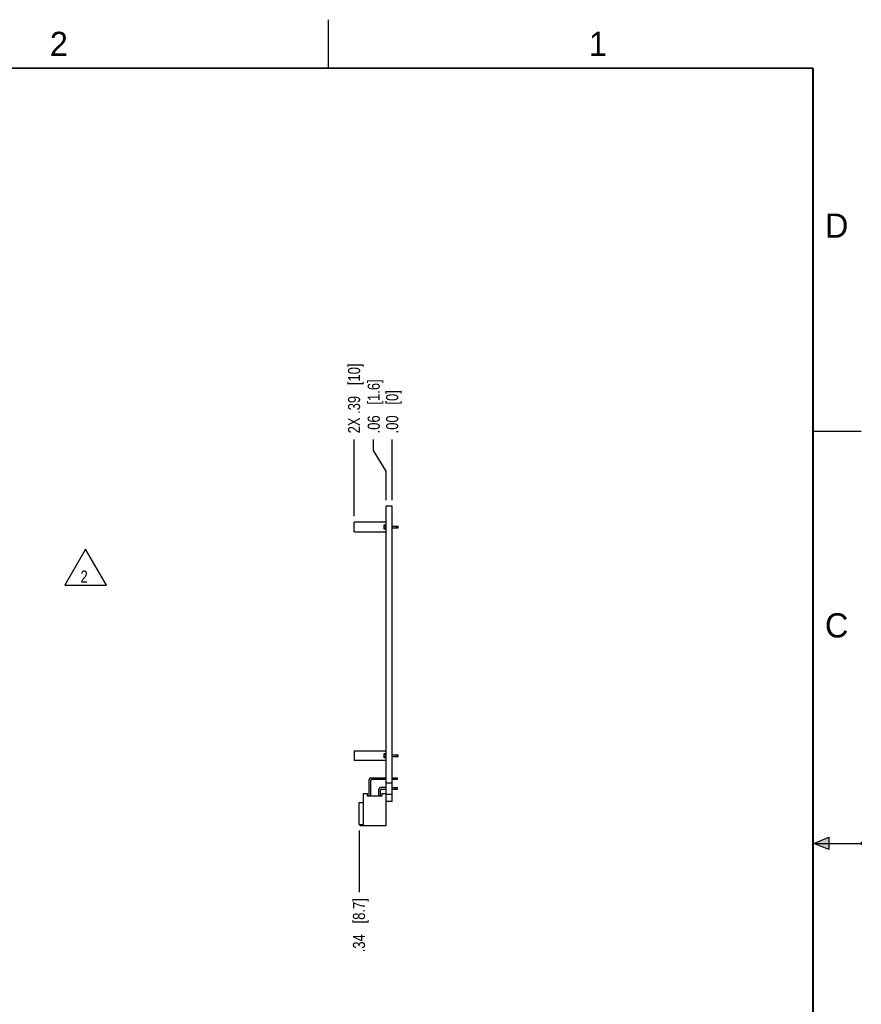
# Model space of a CAD drawing. Header units: inches. Extents: x 0 to 22, y 0 to 17.
# Tile 39 of 39: x 13.3 to 22, y 6.8 to 17. Entities that reach past the tile are written whole.
import ezdxf

# ---------------------------------------------------------------- set-up
doc = ezdxf.new("R2010")
doc.units = ezdxf.units.IN
doc.header["$LTSCALE"] = 1.21
doc.header["$MEASUREMENT"] = 0
doc.layers.get('0').update_dxf_attribs({"linetype": 'CONTINUOUS'})
doc.layers.add('DETAIL', color=7, linetype='CONTINUOUS')
doc.layers.add('DIMENSIONS', color=7, linetype='CONTINUOUS')
doc.styles.get("Standard").update_dxf_attribs({"font": 'txt', "width": 0.8})
doc.styles.add('TEXTSTYLE_2', font='txt')
doc.dimstyles.new('DIMSTYLE_1', dxfattribs={"dimtxt": 0.125, "dimasz": 0.18, "dimexe": 0.18, "dimexo": 0.0625, "dimgap": 0.09, "dimtad": 0, "dimtih": 1, "dimtoh": 1, "dimzin": 4, "dimdsep": 46, "dimtxsty": 'STANDARD', "dimblk": '_FILLED', "dimblk1": '_FILLED', "dimblk2": '_FILLED', "dimcen": 0.09, "dimadec": 0, "dimazin": 0, "dimtp": 0.02, "dimtm": 0.02, "dimtfac": 1, "dimtofl": 0, "dimtmove": 0, "dimatfit": 3, "dimldrblk": '_FILLED', "dimfxl": 1, "dimtolj": 1, "dimtzin": 4, "dimarcsym": 0})
doc.dimstyles.new('DIMSTYLE_2', dxfattribs={"dimtxt": 0.125, "dimasz": 0.18, "dimexe": 0.18, "dimexo": 0.0625, "dimgap": 0.09, "dimtad": 0, "dimtih": 1, "dimtoh": 1, "dimdec": 3, "dimzin": 4, "dimdsep": 46, "dimtxsty": 'STANDARD', "dimblk": '_FILLED', "dimblk1": '_FILLED', "dimblk2": '_FILLED', "dimcen": 0.09, "dimadec": 0, "dimazin": 0, "dimtp": 0.02, "dimtm": 0.02, "dimtfac": 1, "dimtdec": 3, "dimtofl": 0, "dimtmove": 0, "dimatfit": 3, "dimldrblk": '_FILLED', "dimfxl": 1, "dimtolj": 1, "dimtzin": 4, "dimarcsym": 0})

# ---------------------------------------------------------------- blocks, each defined once
blk = doc.blocks.new('_FILLED')
at = {"color": 0, "linetype": 'BYBLOCK'}
blk.add_solid([(0, 0), (-1, 0.174), (-1, -0.174)], dxfattribs=at)
blk = doc.blocks.new('*D18')
at = {"layer": 'DIMENSIONS', "color": 2, "linetype": 'CONTINUOUS'}
for p, q in [((11.132, 11.811), (11.969, 11.247)), ((11.969, 11.247), (12.086, 11.247))]:
    blk.add_line(p, q, dxfattribs=at)
at = {"layer": 'DIMENSIONS', "color": 2, "linetype": 'CONTINUOUS', "xscale": 0.18, "yscale": 0.18, "zscale": 0.18, "rotation": 146.02101369}
blk.add_blockref('_FILLED', (11.132, 11.811), dxfattribs=at)
at = {"layer": 'DIMENSIONS', "color": 2, "linetype": 'CONTINUOUS', "insert": (12.149, 11.31), "char_height": 0.125, "width": 1.59167, "attachment_point": 1, "line_spacing_factor": 0.9}
blk.add_mtext('2X \\Fgdt;{\\Fgdt;n}\\Ftxt;.125{\\Ftxt.shx;\\W1.000000;\\H0.125000; }[3.18]', dxfattribs=at)
blk = doc.blocks.new('*D20')
at = {"layer": 'DIMENSIONS', "color": 2, "linetype": 'CONTINUOUS'}
for p, q in [((16.967, 12.556), (16.967, 12.668)), ((17.095, 12.34), (16.967, 12.556)), ((17.095, 12.043), (17.095, 12.34))]:
    blk.add_line(p, q, dxfattribs=at)
at = {"layer": 'DIMENSIONS', "color": 2, "linetype": 'CONTINUOUS', "insert": (16.905, 12.731), "char_height": 0.125, "width": 0.925, "attachment_point": 1, "rotation": 90, "line_spacing_factor": 0.9}
blk.add_mtext('.06{\\Ftxt.shx;\\W1.000000;\\H0.125000; }[1.6]', dxfattribs=at)
blk = doc.blocks.new('*D21')
at = {"layer": 'DIMENSIONS', "color": 2, "linetype": 'CONTINUOUS'}
blk.add_line((17.157, 12.043), (17.157, 12.668), dxfattribs=at)
at = {"layer": 'DIMENSIONS', "color": 2, "linetype": 'CONTINUOUS', "insert": (17.095, 12.731), "char_height": 0.125, "width": 0.725, "attachment_point": 1, "rotation": 90, "line_spacing_factor": 0.9}
blk.add_mtext('.00{\\Ftxt.shx;\\W1.000000;\\H0.125000; }[0]', dxfattribs=at)
blk = doc.blocks.new('*D22')
at = {"layer": 'DIMENSIONS', "color": 2, "linetype": 'CONTINUOUS'}
blk.add_line((16.765, 11.877), (16.765, 12.668), dxfattribs=at)
at = {"layer": 'DIMENSIONS', "color": 2, "linetype": 'CONTINUOUS', "insert": (16.702, 12.731), "char_height": 0.125, "width": 1.125, "attachment_point": 1, "rotation": 90, "line_spacing_factor": 0.9}
blk.add_mtext('2X .39{\\Ftxt.shx;\\W1.000000;\\H0.125000; }[10]', dxfattribs=at)
blk = doc.blocks.new('*D23')
at = {"layer": 'DIMENSIONS', "color": 2, "linetype": 'CONTINUOUS'}
blk.add_line((16.816, 8.634), (16.816, 7.997), dxfattribs=at)
at = {"layer": 'DIMENSIONS', "color": 2, "linetype": 'CONTINUOUS', "insert": (16.753, 7.934), "char_height": 0.125, "width": 0.925, "attachment_point": 3, "rotation": 90, "line_spacing_factor": 0.9}
blk.add_mtext('.34{\\Ftxt.shx;\\W1.000000;\\H0.125000; }[8.7]', dxfattribs=at)
blk = doc.blocks.new('FLAG_TRIANGLE_BL3', base_point=(13.994, 11.35))
at = {"layer": 'DETAIL', "color": 2, "linetype": 'CONTINUOUS'}
for p, q in [((13.994, 11.537), (13.778, 11.163)), ((14.21, 11.163), (13.994, 11.537)), ((13.778, 11.163), (14.21, 11.163))]:
    blk.add_line(p, q, dxfattribs=at)
at = {"layer": 'DETAIL', "color": 2, "linetype": 'CONTINUOUS', "width": 0.8}
blk.add_text('2', height=0.125, dxfattribs=at).set_placement((13.942, 11.191))

msp = doc.modelspace()

# ---------------------------------------------------------------- hatches: boundary and pattern name
at = {"linetype": 'CONTINUOUS'}
msp.add_hatch(color=2, dxfattribs=at).paths.add_polyline_path([(21.6663, 8.5625), (21.6663, 8.4375), (21.51, 8.5)])

# ---------------------------------------------------------------- linework, layer by layer
at = {"color": 2, "linetype": 'CONTINUOUS'}
for p, q in [((16.5, 16.5), (16.5, 17)), ((22, 12.75), (21.5, 12.75)), ((21.51, 8.5), (21.6663, 8.5625)), ((21.6663, 8.5625), (21.6663, 8.4375)), ((21.51, 8.5), (22, 8.5)), ((21.6663, 8.4375), (21.51, 8.5)), ((22, 8.515), (22, 8.485))]:
    msp.add_line(p, q, dxfattribs=at)
at = {"color": 7, "linetype": 'CONTINUOUS'}
for p, q in [((17.0953, 8.6843), (17.0953, 11.9805)), ((17.1573, 11.9805), (17.0953, 11.9805)), ((17.1573, 8.9305), (17.1573, 11.9805)), ((16.7646, 11.7163), (16.7646, 11.8148)), ((17.0953, 11.8148), (16.7646, 11.8148)), ((17.0756, 11.7439), (17.0756, 11.7872)), ((17.0756, 11.7872), (17.0953, 11.7872)), ((16.7646, 11.7163), (17.0953, 11.7163)), ((17.0953, 11.7734), (17.0756, 11.7734)), ((17.0756, 11.7577), (17.0953, 11.7577)), ((17.0953, 11.7439), (17.0756, 11.7439)), ((17.1573, 11.7734), (17.2213, 11.7734)), ((17.1573, 11.7577), (17.2213, 11.7577)), ((17.2016, 11.7734), (17.2016, 11.7577)), ((17.2213, 11.7577), (17.2213, 11.7734)), ((16.7646, 9.4548), (17.0953, 9.4548)), ((16.7646, 9.4548), (16.7646, 9.3563)), ((17.0953, 9.3563), (16.7646, 9.3563)), ((17.0756, 9.4272), (17.0953, 9.4272)), ((17.0756, 9.3839), (17.0756, 9.4272)), ((17.0953, 9.4134), (17.0756, 9.4134)), ((17.0756, 9.3977), (17.0953, 9.3977)), ((17.0953, 9.3839), (17.0756, 9.3839)), ((17.1573, 9.4134), (17.2213, 9.4134)), ((17.1573, 9.3977), (17.2213, 9.3977)), ((17.2016, 9.4134), (17.2016, 9.3977)), ((17.2213, 9.3977), (17.2213, 9.4134)), ((16.9193, 8.9874), (16.9193, 9.1587)), ((16.9351, 9.1469), (16.9351, 8.9874)), ((16.9371, 9.1764), (17.0953, 9.1764)), ((17.0953, 9.1607), (16.9489, 9.1607)), ((17.1573, 9.1764), (17.2134, 9.1764)), ((17.2134, 9.1607), (17.1573, 9.1607)), ((17.1898, 9.1764), (17.1898, 9.1607)), ((17.2134, 9.1607), (17.2134, 9.1764)), ((17.0193, 8.9874), (17.0193, 9.0587)), ((17.0351, 9.0469), (17.0351, 8.9874)), ((17.0953, 9.0764), (17.0371, 9.0764)), ((17.0489, 9.0607), (17.0953, 9.0607)), ((17.0953, 9.1248), (17.1573, 9.1248)), ((17.1573, 9.0764), (17.2134, 9.0764)), ((17.1573, 9.0607), (17.2134, 9.0607)), ((17.1898, 9.0607), (17.1898, 9.0764)), ((17.2134, 9.0607), (17.2134, 9.0764)), ((16.8591, 9.015), (16.9024, 9.015)), ((16.8591, 9.015), (16.8591, 8.6843)), ((16.9024, 8.9874), (16.9024, 9.015)), ((17.052, 8.9874), (16.9024, 8.9874)), ((17.052, 9.015), (17.0953, 9.015)), ((17.052, 9.015), (17.052, 8.9874)), ((17.0953, 9.0063), (17.1573, 9.0063)), ((16.8158, 8.9205), (16.8591, 8.9205)), ((16.8158, 8.6961), (16.8158, 8.9205)), ((17.1573, 8.9305), (17.0953, 8.9305)), ((16.8158, 8.6961), (16.8591, 8.6961)), ((16.8276, 8.6843), (16.8158, 8.6961)), ((16.8276, 8.6843), (17.0953, 8.6843))]:
    msp.add_line(p, q, dxfattribs=at)
at = {"color": 7, "linetype": 'CONTINUOUS', "const_width": 0.02}
for points in [[(21.5, 16.5), (0.5, 16.5)], [(21.5, 0.5), (21.5, 16.5)]]:
    msp.add_lwpolyline(points, dxfattribs=at)
at = {"color": 7, "linetype": 'CONTINUOUS'}
for centre, radius in [((16.9371, 9.1587), 0.0177), ((16.9489, 9.1469), 0.0138), ((17.0371, 9.0587), 0.0177), ((17.0489, 9.0469), 0.0138)]:
    msp.add_arc(centre, radius, 90, 180, dxfattribs=at)

# ---------------------------------------------------------------- block references
at = {"layer": 'DETAIL', "color": 2, "linetype": 'CONTINUOUS'}
msp.add_blockref('FLAG_TRIANGLE_BL3', (13.994, 11.3499), dxfattribs=at)

# ---------------------------------------------------------------- texts
at = {"color": 2, "linetype": 'CONTINUOUS', "char_height": 0.25, "width": 0.25, "attachment_point": 1, "line_spacing_factor": 0.9, "style": 'TEXTSTYLE_2'}
for s, insert in [('2', (13.625, 16.875)), ('1', (19.1875, 16.875)), ('D', (21.625, 15)), ('C', (21.625, 10.875))]:
    msp.add_mtext(s, dxfattribs=dict(at, insert=insert))

# ---------------------------------------------------------------- dimensions: what is measured, and where the dimension line sits
at = {"layer": 'DIMENSIONS', "color": 2, "linetype": 'CONTINUOUS'}
dim = msp.add_ordinate_dim(feature_location=(16.7646, 11.8773), offset=(0, 0.7908), dtype=1, origin=(17.1573, 11.8148), text='2X <>', dimstyle='DIMSTYLE_1', dxfattribs=at)
dim.commit()
dim.dimension.update_dxf_attribs({"geometry": '*D22', "text_midpoint": (16.7646, 13.293)})
for feature_location, offset, dtype, origin, picture, middle in [((17.0953, 12.043), (-0.128, 0.625), 0, (17.1573, 11.9805), '*D20', (16.9673, 13.193)), ((17.1573309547, 12.0430478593), (0, 0.625), 1, (17.1573309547, 11.9805478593), '*D21', (17.1573309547, 13.0930478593)), ((16.8158, 8.6336), (0, -0.6368), 1, (17.1573, 8.6961), '*D23', (16.9054, 7.293))]:
    dim = msp.add_ordinate_dim(feature_location=feature_location, offset=offset, dtype=dtype, origin=origin, dimstyle='DIMSTYLE_1', dxfattribs=at)
    dim.commit()
    dim.dimension.update_dxf_attribs({"geometry": picture, "text_midpoint": middle})
dim = msp.add_diameter_dim_2p(p1=(11.1323, 11.8106), p2=(11.0287, 11.8805), text='2X <>', dimstyle='DIMSTYLE_2', dxfattribs=at)
dim.commit()
dim.dimension.update_dxf_attribs({"geometry": '*D18', "text_midpoint": (12.9443, 11.2471), "dimtype": 163})

doc.saveas('drawing.dxf')
